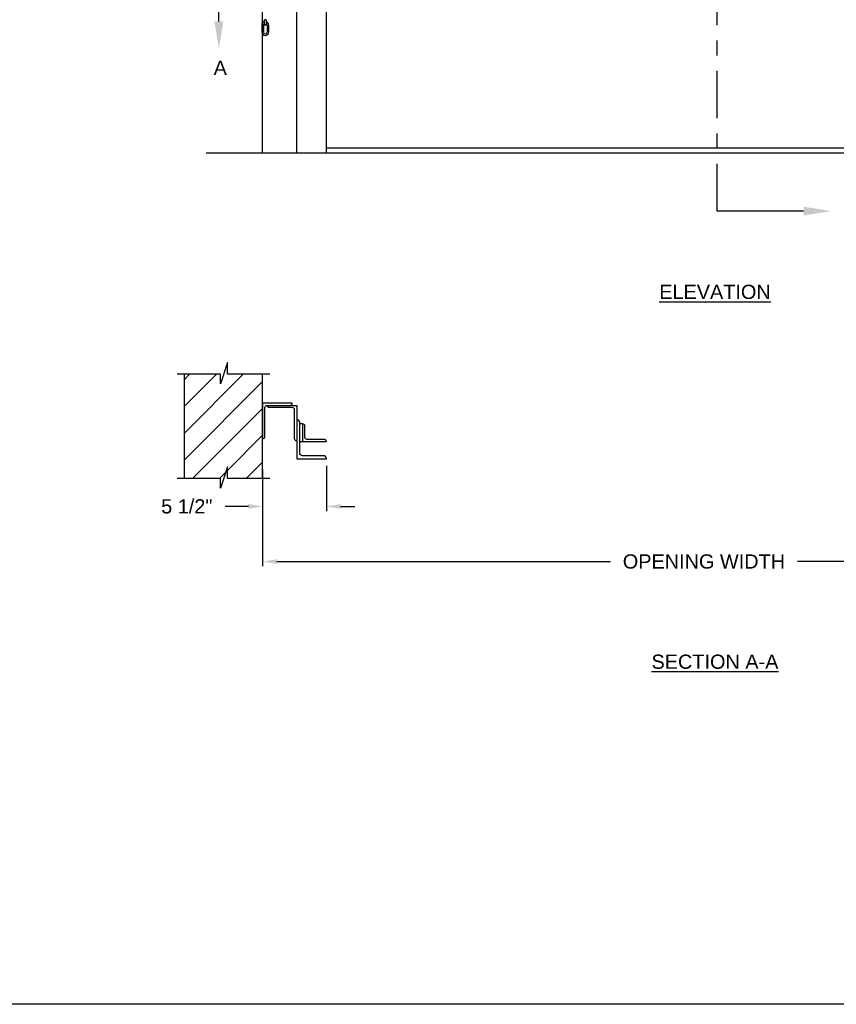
# Model space of a CAD drawing. Header units: inches. Extents: x 169.6 to 213.8, y 195 to 266.5.
# Tile 14 of 58: x 175 to 180.4, y 214.7 to 221.2. Entities that reach past the tile are written whole.
import ezdxf
from ezdxf import colors
from ezdxf.entities.mleader import LeaderData, LeaderLine
from ezdxf.math import Vec2, Vec3

# ---------------------------------------------------------------- set-up
doc = ezdxf.new("R2010")
doc.units = ezdxf.units.IN
doc.header["$LTSCALE"] = 0.25
doc.header["$MEASUREMENT"] = 0
doc.linetypes.add('CENTER', pattern=[2, 1.25, -0.25, 0.25, -0.25])
for name, color, linetype in [('ANNOTATIONS', 1, 'Continuous'), ('CHAIN HOIST LH', 7, 'Continuous'), ('SECTION CUTS', 6, 'CENTER')]:
    doc.layers.add(name, color=color, linetype=linetype)
doc.styles.add('ARIAL', font='arial.ttf', dxfattribs={"height": 0.09375})
doc.styles.get("Standard").update_dxf_attribs({"font": 'romans.shx'})
doc.dimstyles.new('STANDARD$0', dxfattribs={"dimtxt": 0.09375, "dimasz": 0.09375, "dimexe": 0.03125, "dimexo": 0.046875, "dimgap": 0.09, "dimtad": 0, "dimtih": 1, "dimtoh": 1, "dimdec": 4, "dimzin": 0, "dimdsep": 46, "dimtxsty": 'ARIAL', "dimcen": 0.09, "dimadec": 0, "dimazin": 0, "dimtfac": 1, "dimtdec": 4, "dimtofl": 0, "dimtmove": 0, "dimatfit": 1, "dimfxl": 1, "dimtolj": 1, "dimtzin": 0, "dimarcsym": 0})

# ---------------------------------------------------------------- blocks, each defined once
blk = doc.blocks.new('*D66')
at = {"layer": 'ANNOTATIONS', "color": 0, "lineweight": -2, "transparency": 16777216}
for p, q in [((177.0248, 218.2849), (177.0248, 217.9861)), ((176.6048, 218.2598), (176.6048, 217.9861)), ((176.511, 218.0173), (176.3579, 218.0173)), ((177.1186, 218.0173), (177.2123, 218.0173))]:
    blk.add_line(p, q, dxfattribs=at)
at = {"layer": 'ANNOTATIONS', "color": 0, "transparency": 16777216}
for points in [[(176.511, 218.033), (176.511, 218.0017), (176.6048, 218.0173)], [(177.1186, 218.033), (177.1186, 218.0017), (177.0248, 218.0173)]]:
    blk.add_solid(points, dxfattribs=at)
at = {"layer": 'defpoints', "color": 0, "transparency": 16777216}
for p in [(177.0248, 218.3318), (176.6048, 218.3066), (176.6048, 218.0173)]:
    blk.add_point(p, dxfattribs=at)
at = {"layer": 'ANNOTATIONS', "color": 0, "transparency": 16777216, "insert": (176.1048, 218.0173), "char_height": 0.09375, "attachment_point": 5, "style": 'ARIAL'}
blk.add_mtext('\\A1;5 1/2"', dxfattribs=at)
blk = doc.blocks.new('*D71')
at = {"layer": 'ANNOTATIONS', "color": 0, "lineweight": -2, "transparency": 16777216}
for p, q in [((176.6048, 218.1151), (176.6048, 217.6226)), ((182.4224, 217.9705), (182.4224, 217.6226)), ((176.6985, 217.6539), (178.8973, 217.6539)), ((182.3287, 217.6539), (180.1299, 217.6539))]:
    blk.add_line(p, q, dxfattribs=at)
at = {"layer": 'ANNOTATIONS', "color": 0, "transparency": 16777216}
for points in [[(176.6985, 217.6695), (176.6985, 217.6383), (176.6048, 217.6539)], [(182.3287, 217.6695), (182.3287, 217.6383), (182.4224, 217.6539)]]:
    blk.add_solid(points, dxfattribs=at)
at = {"layer": 'defpoints', "color": 0, "transparency": 16777216}
for p in [(176.6048, 218.162), (182.4224, 218.0173), (182.4224, 217.6539)]:
    blk.add_point(p, dxfattribs=at)
at = {"layer": 'ANNOTATIONS', "color": 0, "transparency": 16777216, "insert": (179.5136, 217.6539), "char_height": 0.09375, "attachment_point": 5, "style": 'ARIAL'}
blk.add_mtext('\\A1;OPENING WIDTH', dxfattribs=at)

msp = doc.modelspace()

# ---------------------------------------------------------------- hatches: boundary and pattern name
at = {"layer": 'CHAIN HOIST LH'}
h = msp.add_hatch(dxfattribs=at)
h.set_pattern_fill('ANSI31', color=256, style=0)
h.set_pattern_definition([(45, (-17.07342, -36.35663), (-0.08838835, 0.08838835), [])])
h.paths.add_polyline_path([(176.32635, 218.82445), (176.32635, 218.88856), (176.08914, 218.88856), (176.08914, 218.20106), (176.32635, 218.20106), (176.32635, 218.13695), (176.37325, 218.27902), (176.37325, 218.20106), (176.60477, 218.20106), (176.60477, 218.88856), (176.37325, 218.88856), (176.37325, 218.96652)])

# ---------------------------------------------------------------- linework, layer by layer
at = {"layer": 'CHAIN HOIST LH', "linetype": 'Continuous'}
for p, q in [((176.60477, 220.3481), (176.60477, 225.0981)), ((176.82946, 220.3481), (176.82946, 225.0981)), ((177.02484, 220.3481), (177.02484, 224.04568)), ((176.37325, 218.96652), (176.32635, 218.82445)), ((176.37325, 218.88856), (176.37325, 218.96652)), ((176.32635, 218.88856), (176.04227, 218.88856)), ((176.32635, 218.82445), (176.32635, 218.88856)), ((176.65164, 218.88856), (176.37325, 218.88856)), ((176.82946, 218.68345), (176.82946, 218.33176)), ((176.86853, 218.56132), (176.849, 218.56132)), ((176.82946, 218.44899), (176.82946, 218.44899)), ((177.02484, 218.44409), (176.849, 218.44409)), ((177.02484, 218.44409), (177.02484, 218.44409)), ((176.37325, 218.27902), (176.32635, 218.13695)), ((176.37325, 218.20106), (176.37325, 218.27902)), ((176.32635, 218.20106), (176.04227, 218.20106)), ((176.32635, 218.13695), (176.32635, 218.20106)), ((176.65164, 218.20106), (176.37325, 218.20106))]:
    msp.add_line(p, q, dxfattribs=at)
at = {"layer": 'CHAIN HOIST LH'}
for p, q in [((176.59882, 221.19021), (176.59882, 221.17238)), ((176.60992, 221.19021), (176.60992, 221.17238)), ((176.62729, 221.2253), (176.61619, 221.2253)), ((176.61619, 221.19554), (176.61619, 221.2253)), ((176.62729, 221.2253), (176.62729, 221.19554)), ((176.63357, 221.19021), (176.63357, 221.14379)), ((176.64466, 221.14379), (176.64466, 221.19021)), ((176.60992, 221.17238), (176.59882, 221.17238)), ((176.60992, 221.17148), (176.59882, 221.17148)), ((176.59882, 221.17148), (176.59882, 221.14379)), ((176.60992, 221.17148), (176.60992, 221.14379)), ((176.23185, 220.3481), (182.984, 220.3481)), ((182.02484, 220.37935), (177.02484, 220.37935)), ((176.08914, 218.20106), (176.08914, 218.88856)), ((176.60477, 218.20106), (176.60477, 218.88856))]:
    msp.add_line(p, q, dxfattribs=at)
at = {"layer": 'CHAIN HOIST LH', "linetype": 'Continuous'}
for points in [[(176.7855, 218.68345, 0.4142136), (176.80015, 218.6981), (176.60477, 218.6981), (176.60477, 218.46364, 0.4142136), (176.61942, 218.4783), (176.61942, 218.66879, -0.4142136), (176.63408, 218.68345)], [(176.82946, 218.44899, -0.4142136), (176.8148, 218.46364), (176.8148, 218.65414, 0.4142136), (176.80015, 218.66879), (176.64873, 218.66879, -0.4142136), (176.63408, 218.68345), (176.82946, 218.68345)], [(176.82946, 218.33176), (177.02484, 218.33176, 0.4142136), (177.0053, 218.3513), (176.86853, 218.3513, -0.4142136), (176.849, 218.37084), (176.849, 218.5705, 0.4142136), (176.82946, 218.59004)], [(177.02484, 218.44409, 0.4142136), (177.01019, 218.45874), (176.89784, 218.45874, -0.4142136), (176.88319, 218.4734), (176.88319, 218.54666, 0.4142136), (176.86853, 218.56132), (176.86853, 218.44409)]]:
    msp.add_lwpolyline(points, format="xyb", dxfattribs=at)
at = {"layer": 'CHAIN HOIST LH'}
for centre, radius, start, end in [((176.62174, 221.19021), 0.02292, 104.012251, 180), ((176.62174, 221.19021), 0.01182, 118.000439, 180), ((176.62174, 221.19554), 0.00555, 180, 0), ((176.62174, 221.19021), 0.02292, 0, 75.987749), ((176.62174, 221.19021), 0.01182, 0, 61.999561), ((176.62174, 221.14379), 0.02292, 180, 0), ((176.62174, 221.14379), 0.01182, 180, 0)]:
    msp.add_arc(centre, radius, start, end, dxfattribs=at)
at = {"layer": 'defpoints'}
msp.add_lwpolyline([(189.08986, 214.73552), (169.61998, 214.73552), (169.61998, 227.47063), (189.08986, 227.47063)], close=True, dxfattribs=at)
at = {"layer": 'SECTION CUTS'}
msp.add_line((179.6011, 219.96387), (179.6011, 225.30808), dxfattribs=at)

# ---------------------------------------------------------------- texts
at = {"layer": 'ANNOTATIONS', "char_height": 0.09375, "attachment_point": 2, "style": 'ARIAL'}
for s, insert, width in [('{\\LELEVATION}', (179.58646, 219.47864), 3.0834986), ('{\\LSECTION A-A}', (179.58646, 217.04081), 1.3823677)]:
    msp.add_mtext(s, dxfattribs=dict(at, insert=insert, width=width))
at = {"layer": 'SECTION CUTS', "style": 'ARIAL'}
msp.add_text('A', height=0.09375, dxfattribs=at).set_placement((176.2818, 220.86169))

# ---------------------------------------------------------------- dimensions: what is measured, and where the dimension line sits
at = {"layer": 'ANNOTATIONS'}
dim = msp.add_linear_dim(base=(176.60477, 218.01734), p1=(177.02484, 218.33176), p2=(176.60477, 218.30663), angle=180, text='5 1/2"', dimstyle='STANDARD$0', dxfattribs=at)
dim.commit()
dim.dimension.update_dxf_attribs({"geometry": '*D66', "text_midpoint": (176.10477, 218.01734), "dimtype": 160})
dim = msp.add_linear_dim(base=(182.42241, 217.65388), p1=(176.60477, 218.162), p2=(182.42241, 218.01734), text='OPENING WIDTH', dimstyle='STANDARD$0', dxfattribs=at)
dim.commit()
dim.dimension.update_dxf_attribs({"geometry": '*D71', "text_midpoint": (179.51359, 217.65388), "dimtype": 160})

# ---------------------------------------------------------------- leaders
at = {"layer": 'SECTION CUTS'}
ml = msp.add_multileader_mtext('Standard', dxfattribs=at)
ml.set_content('', color=256)
ml.set_leader_properties()
ml.build(insert=Vec2(0, 0))
ml.multileader.update_dxf_attribs({"dogleg_length": 0, "arrow_head_size": 0.18})
ctx = ml.context
ctx.base_point, ctx.char_height, ctx.arrow_head_size, ctx.landing_gap_size, ctx.plane_origin = Vec3(176.31628, 221.78412), 0.18, 0.18, 0, Vec3(176.31628, 221.0346)
notes = []
notes.append((ctx, [(0, (1, 1, 0), (176.31628, 221.78412), (1, 0), 0, [(0, [(176.31628, 221.0346)], 0, [])])]))
ctx.mtext.insert, ctx.mtext.flow_direction = Vec3(176.31628, 221.87412), 5
ml = msp.add_multileader_mtext('Standard', dxfattribs=at)
ml.set_content('', color=256)
ml.set_leader_properties()
ml.build(insert=Vec2(0, 0))
ml.multileader.update_dxf_attribs({"dogleg_length": 0, "arrow_head_size": 0.18})
ctx = ml.context
ctx.base_point, ctx.char_height, ctx.arrow_head_size, ctx.landing_gap_size, ctx.plane_origin, ctx.plane_x_axis, ctx.plane_y_axis = Vec3(179.6011, 219.96387), 0.18, 0.18, 0, Vec3(180.35062, 219.96387), Vec3(0, 1), Vec3(-1, 0)
notes.append((ctx, [(0, (1, 1, 0), (179.6011, 219.96387), (1, 0), 0, [(0, [(180.35062, 219.96387)], 0, [])])]))
ctx.mtext.insert, ctx.mtext.text_direction, ctx.mtext.rotation, ctx.mtext.flow_direction = Vec3(179.5111, 219.96387), Vec3(0, 1), 1.5707963, 5
for ctx, leaders in notes:
    for number, flags, end, landing, length, lines in leaders:
        leader = LeaderData()
        leader.index, (leader.has_last_leader_line, leader.has_dogleg_vector, leader.attachment_direction) = number, flags
        leader.last_leader_point, leader.dogleg_vector, leader.dogleg_length = Vec3(end), Vec3(landing), length
        for number, points, colour, breaks in lines:
            line = LeaderLine()
            line.index, line.vertices, line.color, line.breaks = number, Vec3.list(points), colors.encode_raw_color(colour), breaks
            leader.lines.append(line)
        ctx.leaders.append(leader)

doc.saveas('drawing.dxf')
